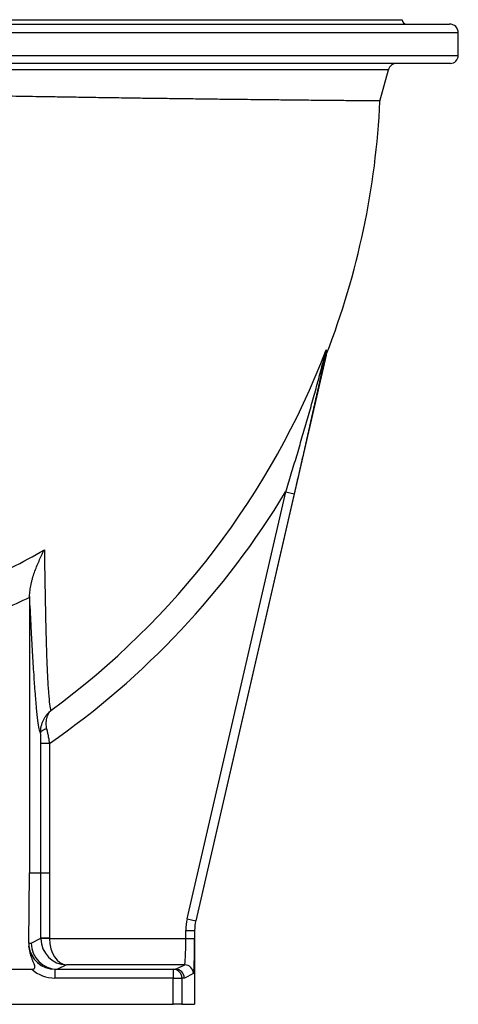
# Model space of a CAD drawing. Header units: millimetres. Extents: x 418 to 3682, y 625 to 3302.
# Tile 15 of 16: x 3181 to 3682, y 625 to 1750. Entities that reach past the tile are written whole.
import ezdxf

# ---------------------------------------------------------------- set-up
doc = ezdxf.new("R2010")
doc.units = ezdxf.units.MM

msp = doc.modelspace()

# ---------------------------------------------------------------- linework, layer by layer
at = {"color": 7, "linetype": 'Continuous', "lineweight": 25}
for p, q in [((2879.3, 1744.9), (3672.3, 1744.9)), ((2933.3, 1749.9), (3618.3, 1749.9)), ((3682.3, 1708.9), (3682.3, 1734.9)), ((3673.3, 1699.9), (2879, 1699.9)), ((3592.8, 1656.9), (3602.4, 1692.5)), ((3531.3, 1366.5), (3382.1, 720.4)), ((3372.4, 722.7), (3485, 1210.3)), ((3494.7, 1208.1), (3382.1, 720.4)), ((3485, 1210.3), (3494.7, 1208.1)), ((3192.2, 1089.8), (3192.2, 775.2)), ((3214.9, 922.9), (3204.9, 922.9)), ((3214.9, 922.9), (3215, 774.9)), ((3191.2, 694.9), (3192.2, 774.6)), ((3205, 774.9), (3192.2, 774.6)), ((3205, 700.4), (3205, 774.9)), ((3215, 774.9), (3205, 774.9)), ((3215, 774.9), (3205, 774.9)), ((3215, 774.9), (3215, 700.4)), ((3372.4, 722.7), (3382.1, 720.4)), ((3382.1, 720.4), (3382.1, 720.4)), ((3370.8, 700), (3370.8, 709.2)), ((3370.8, 709.2), (3380.8, 709.2)), ((3380.8, 709.2), (3380.8, 624.9)), ((3380.8, 709.2), (3380.8, 700)), ((3380.8, 709.2), (3380.8, 709.2)), ((3194, 694.9), (3205, 700.4)), ((3215, 700.4), (3205, 700.4)), ((3215, 700), (3205, 699.9)), ((3215, 700), (3370.8, 700)), ((3370.8, 700), (3380.8, 700)), ((3191.2, 694.9), (3194, 694.9)), ((3167, 664.9), (3194.7, 664.9)), ((3221.2, 664.9), (3221.2, 654.9)), ((3221.2, 664.9), (3356.3, 664.9)), ((3234.3, 670.1), (3224, 664.9)), ((3369.5, 670.1), (3234.3, 670.1)), ((3356.3, 664.9), (3356.3, 654.9)), ((3356.3, 664.9), (3359.1, 664.9)), ((3359.1, 664.9), (3369.5, 670.1)), ((3356.3, 654.9), (3221.2, 654.9)), ((3356.3, 624.9), (3356.3, 654.9)), ((3356.3, 654.9), (3366.3, 654.9)), ((3366.3, 654.9), (3366.3, 624.9)), ((3369.1, 654.9), (3366.3, 654.9)), ((3379.5, 660.1), (3369.1, 654.9)), ((2980.7, 624.9), (3356.3, 624.9)), ((3366.3, 624.9), (3356.3, 624.9)), ((3366.3, 624.9), (3380.8, 624.9))]:
    msp.add_line(p, q, dxfattribs=at)
at = {"color": 1, "linetype": 'Continuous', "lineweight": 25}
for p, q in [((3682.3, 1734.9), (2869.3, 1734.9)), ((2870, 1708.9), (3682.3, 1708.9)), ((3602.4, 1692.5), (2950.1, 1692.5))]:
    msp.add_line(p, q, dxfattribs=at)
at = {"color": 7, "linetype": 'Continuous', "lineweight": 25, "flags": 128}
for points in [[(3211.9, 939.3), (3210.5, 939.1), (3209.1, 938.7), (3207.9, 938.2), (3206.9, 937.7), (3206.1, 937.1), (3205.4, 936.5), (3205, 935.9), (3204.8, 935.2)], [(3205, 774.9), (3205, 794.9), (3205, 874.9), (3204.9, 922.9)], [(3192.2, 775.2), (3195.7, 775.1), (3199.2, 775), (3205, 774.9)]]:
    msp.add_lwpolyline(points, dxfattribs=at)
at = {"color": 7, "linetype": 'Continuous', "lineweight": 25}
for centre, radius, start, end in [((3623.3, 1749.9), 5, 180, 270), ((3672.3, 1734.9), 10, 0, 90), ((3612, 1689.9), 10, 90, 165), ((3673.3, 1708.9), 9, 270, 0), ((2675.8, 1699.9), 918, 338.8006, 357.3191), ((2675.8, 1699.9), 915.9, 306.181, 339.0563), ((3539, 1368), 8.34, 156.4913, 166.0778), ((2675.8, 1699.9), 945.7, 304.7538, 328.8231), ((3356.3, 654.9), 10, 359.9825, 89.9825), ((3369.5, 660), 10, 0.0278, 89.946)]:
    msp.add_arc(centre, radius, start, end, dxfattribs=at)
for centre, major_axis, ratio, start_param, end_param in [((3430.9, 709.2), (-59.7, 6.8), 0.999383, 6.169808, 6.396562), ((3430.9, 709.2), (49.7, -5.7), 0.999136, 3.028216, 3.25497), ((3430.9, 709.2), (-49.7, 5.7), 0.999383, 6.169808, 6.396562), ((3235, 700.4), (26.8, 13.4), 0.999746, 2.678371, 2.695216), ((3234.3, 700), (-7, 29.2), 0.974236, 1.346892, 2.900235), ((3235, 700.4), (-17.9, -8.9), 0.999239, 5.819964, 5.836808), ((3234.3, 700), (-0.6, 30), 0.643559, 1.558452, 3.111795), ((3369.4, 700), (0, 30), 0.046561, 3.159046, 4.712389), ((3379.4, 700), (0, 40), 0.034921, 3.159046, 4.712389), ((3221.2, 694.9), (21.9, 20.8), 0.98736, 2.376978, 2.49316), ((3221.2, 694.9), (30, 0), 0.998985, 3.257774, 4.712389), ((3224, 694.9), (-6.9, 29.2), 0.999319, 1.339186, 2.909373), ((3221.2, 694.9), (-40, 0), 0.999391, 0.848062, 1.570796), ((3284, 694.9), (66.9, 27.7), 0.171573, 3.533835, 3.534444), ((3339.1, 654.9), (22.3, 9.2), 0.171573, 0.392242, 0.392851), ((3359.1, 654.9), (-2.3, 9.73), 0.999319, 4.480778, 6.050966)]:
    msp.add_ellipse(centre, major_axis=major_axis, ratio=ratio, start_param=start_param, end_param=end_param, dxfattribs=at)
for points, knots in [([(3592.8, 1657), (3592.8, 1657), (3592.8, 1657), (3592.5, 1657), (3591.8, 1657), (3590.3, 1657), (3587.9, 1657), (3584.5, 1657), (3580.8, 1657.1), (3577.3, 1657.1), (3573.5, 1657.1), (3569.4, 1657.2), (3565, 1657.2), (3559.1, 1657.3), (3551.5, 1657.4), (3542.2, 1657.4), (3532.4, 1657.5), (3522.2, 1657.6), (3511.3, 1657.8), (3500.8, 1657.9), (3490.8, 1658), (3481.8, 1658.1), (3472.8, 1658.2), (3463.8, 1658.3), (3454.6, 1658.4), (3443.1, 1658.5), (3429.2, 1658.7), (3414.5, 1658.8), (3401.3, 1659), (3390.1, 1659.1), (3379.2, 1659.3), (3368.4, 1659.4), (3357.6, 1659.6), (3344.2, 1659.7), (3328.3, 1659.9), (3311.9, 1660.2), (3297.4, 1660.4), (3285.4, 1660.6), (3273.7, 1660.7), (3262.4, 1660.9), (3251.1, 1661.1), (3237.4, 1661.3), (3221.3, 1661.6), (3204, 1661.8), (3187.7, 1662.1), (3171.5, 1662.4), (3154.5, 1662.7), (3137.1, 1663.1), (3120.3, 1663.4), (3103.8, 1663.8), (3088.6, 1664.1), (3074.5, 1664.4), (3062.5, 1664.7), (3051.9, 1664.9), (3042.4, 1665.2), (3033.2, 1665.4), (3024.8, 1665.6), (3017, 1665.8), (3010.1, 1666), (3003.8, 1666.2), (2998, 1666.4), (2992.5, 1666.5), (2986.3, 1666.7), (2979.7, 1666.9), (2972.9, 1667.1), (2966.9, 1667.3), (2962.2, 1667.4), (2958.6, 1667.5), (2957.4, 1667.6), (2956.7, 1667.6)], [0, 0, 0, 0, 0.004599, 0.016112, 0.027683, 0.039254, 0.058275, 0.077361, 0.090037, 0.102733, 0.114245, 0.125756, 0.137326, 0.148895, 0.167914, 0.186997, 0.204005, 0.221072, 0.238186, 0.255359, 0.268054, 0.280769, 0.292297, 0.303825, 0.315412, 0.326998, 0.346045, 0.365157, 0.377852, 0.390566, 0.402094, 0.413622, 0.425208, 0.436794, 0.45584, 0.47495, 0.487657, 0.500382, 0.51192, 0.523458, 0.535055, 0.546651, 0.565714, 0.584841, 0.600959, 0.617115, 0.636825, 0.656606, 0.675687, 0.694834, 0.715138, 0.732178, 0.749265, 0.763091, 0.776942, 0.790899, 0.804883, 0.817597, 0.83033, 0.841876, 0.853422, 0.865027, 0.876631, 0.895708, 0.914851, 0.935979, 0.957219, 0.978551, 1, 1, 1, 1]), ([(3485, 1210.3), (3487.1, 1217.2), (3489.2, 1224), (3493.4, 1237.8), (3495.5, 1244.6), (3499.6, 1258.3), (3501.6, 1265.2), (3505.6, 1278.9), (3507.6, 1285.7), (3511.5, 1299.4), (3513.5, 1306.2), (3516.3, 1316.5), (3517.3, 1319.9), (3519.2, 1326.7), (3520.1, 1330.1), (3522, 1336.9), (3522.9, 1340.3), (3524.7, 1347), (3525.6, 1350.4), (3526.9, 1355.4), (3527.3, 1357.1), (3528.2, 1360.4), (3528.6, 1362), (3529.2, 1364.4), (3529.4, 1365.2), (3529.8, 1366.8), (3530, 1367.6), (3530.4, 1369.1), (3530.6, 1369.9), (3530.9, 1370.9), (3530.9, 1371.3), (3531.1, 1371.9), (3531.2, 1372.2), (3531.2, 1372.5)], [0, 0, 0, 0, 0.125, 0.125, 0.25, 0.25, 0.375, 0.375, 0.5, 0.5, 0.625, 0.625, 0.6875, 0.6875, 0.75, 0.75, 0.8125, 0.8125, 0.875, 0.875, 0.90625, 0.90625, 0.9375, 0.9375, 0.953125, 0.953125, 0.96875, 0.96875, 0.984375, 0.984375, 0.992188, 0.992188, 1, 1, 1, 1]), ([(3531, 1370), (3531.1, 1370.6), (3531.1, 1371.1), (3531.2, 1371.7), (3531.2, 1371.9), (3531.2, 1372.2), (3531.2, 1372.2), (3531.2, 1372.4), (3531.2, 1372.4), (3531.2, 1372.5), (3531.2, 1372.5), (3531.2, 1372.5)], [0, 0, 0, 0, 0.5, 0.5, 0.75, 0.75, 0.875, 0.875, 0.9375, 0.9375, 1, 1, 1, 1]), ([(3531.4, 1371.3), (3531.5, 1371.7), (3531.5, 1372), (3531.5, 1372.4), (3531.4, 1372.5), (3531.4, 1372.5), (3531.4, 1372.5), (3531.3, 1372.5), (3531.3, 1372.5), (3531.3, 1372.5), (3531.2, 1372.5), (3531.2, 1372.5)], [0, 0, 0, 0, 0.5, 0.5, 0.75, 0.75, 0.875, 0.875, 0.9375, 0.9375, 1, 1, 1, 1]), ([(3531, 1370), (3530.8, 1369.3), (3530.7, 1368.6), (3530.4, 1367.1), (3530.2, 1366.4), (3529.7, 1364.1), (3529.4, 1362.5), (3528.7, 1359.4), (3528.4, 1357.8), (3527.7, 1354.5), (3527.3, 1352.9), (3526.2, 1348), (3525.5, 1344.7), (3524.1, 1338), (3523.3, 1334.7), (3521.8, 1328), (3521.1, 1324.6), (3519.6, 1317.9), (3518.8, 1314.5), (3516.6, 1304.3), (3515, 1297.5), (3512.7, 1287.3), (3512, 1283.8), (3510.4, 1277), (3509.6, 1273.6), (3507.3, 1263.3), (3505.8, 1256.4), (3502.6, 1242.6), (3501, 1235.7), (3497.9, 1221.9), (3496.3, 1215), (3494.7, 1208.1)], [0, 0, 0, 0, 0.015625, 0.015625, 0.03125, 0.03125, 0.0625, 0.0625, 0.09375, 0.09375, 0.125, 0.125, 0.1875, 0.1875, 0.25, 0.25, 0.3125, 0.3125, 0.375, 0.375, 0.5, 0.5, 0.5625, 0.5625, 0.625, 0.625, 0.75, 0.75, 0.875, 0.875, 1, 1, 1, 1]), ([(3531.3, 1366.5), (3531, 1365.9), (3530.9, 1365.5), (3530.6, 1365.2), (3530.5, 1365.3), (3530.5, 1365.7), (3530.5, 1365.8), (3530.5, 1366), (3530.5, 1366.1), (3530.5, 1366.5), (3530.5, 1366.8), (3530.7, 1367.9), (3530.8, 1368.9), (3531, 1370)], [0, 0, 0, 0, 0.25, 0.25, 0.5, 0.5, 0.5625, 0.5625, 0.625, 0.625, 0.75, 0.75, 1, 1, 1, 1]), ([(3531.4, 1371.3), (3531.2, 1370.2), (3531.1, 1369.3), (3530.9, 1367.8), (3530.9, 1367.3), (3530.9, 1366.9), (3531, 1366.9), (3531, 1366.8), (3531, 1366.7), (3531.1, 1366.7), (3531.1, 1366.7), (3531.3, 1366.9), (3531.5, 1367.3), (3531.7, 1367.9)], [0, 0, 0, 0, 0.25, 0.25, 0.5, 0.5, 0.5625, 0.5625, 0.625, 0.625, 0.75, 0.75, 1, 1, 1, 1]), ([(3132.7, 1105.4), (3145.8, 1111.3), (3158.7, 1117.4), (3184.1, 1130.3), (3196.7, 1137), (3209.1, 1144.1)], [0, 0, 0, 0, 0.5, 0.5, 1, 1, 1, 1]), ([(3192.2, 1090.9), (3192.2, 1093.2), (3192.4, 1095.5), (3193, 1100), (3193.4, 1102.3), (3194.1, 1105.8), (3194.4, 1107), (3194.9, 1109.2), (3195.3, 1110.4), (3196.2, 1113.8), (3196.9, 1116), (3198.5, 1120.5), (3199.3, 1122.7), (3201.1, 1127.1), (3202, 1129.2), (3203.9, 1133.6), (3204.9, 1135.7), (3206.4, 1138.9), (3206.9, 1139.9), (3207.7, 1141.5), (3208.1, 1142.3), (3208.5, 1143), (3208.8, 1143.6), (3208.9, 1143.8), (3209.1, 1144.1)], [0, 0, 0, 0, 0.125, 0.125, 0.25, 0.25, 0.3125, 0.3125, 0.375, 0.375, 0.5, 0.5, 0.625, 0.625, 0.75, 0.75, 0.875, 0.875, 0.9375, 0.9375, 0.96875, 0.984375, 0.984375, 1, 1, 1, 1]), ([(3209.1, 1144.1), (3209.2, 1132.3), (3209.4, 1120.9), (3209.8, 1098.7), (3210, 1088), (3210.3, 1072.5), (3210.4, 1067.4), (3210.6, 1057.5), (3210.8, 1052.7), (3211.1, 1038.4), (3211.4, 1029.6), (3212, 1013.2), (3212.3, 1005.7), (3212.9, 995.5), (3213, 992.2), (3213.4, 986.2), (3213.6, 983.4), (3214.2, 975.6), (3214.6, 971.3), (3215.5, 964.6), (3216, 962.1), (3216.5, 960.6)], [0, 0, 0, 0, 0.125, 0.125, 0.25, 0.25, 0.3125, 0.3125, 0.375, 0.375, 0.5, 0.5, 0.625, 0.625, 0.6875, 0.6875, 0.75, 0.75, 0.875, 0.875, 1, 1, 1, 1]), ([(3204.8, 935.2), (3204.3, 935.9), (3203.8, 937.4), (3202.7, 942.1), (3202.2, 945.3), (3201.2, 953.3), (3200.7, 958.1), (3199.6, 969.1), (3199.1, 975.3), (3198.4, 983.9), (3198.3, 985.7), (3198.1, 988.4), (3198, 989.3), (3197.9, 991.2), (3197.9, 992.1), (3197.5, 996.9), (3197.3, 1000.8), (3196.5, 1012.9), (3196, 1021.6), (3195.2, 1035.2), (3194.9, 1039.9), (3194.5, 1047.1), (3194.4, 1049.6), (3194.1, 1054.5), (3194, 1057), (3193.3, 1069.6), (3192.8, 1080.1), (3192.2, 1090.9)], [0, 0, 0, 0, 0.125, 0.125, 0.25, 0.25, 0.375, 0.375, 0.5, 0.5, 0.53125, 0.53125, 0.546875, 0.546875, 0.5625, 0.5625, 0.625, 0.625, 0.75, 0.75, 0.8125, 0.8125, 0.84375, 0.84375, 0.875, 0.875, 1, 1, 1, 1]), ([(3204.8, 935.2), (3204.8, 936.5), (3204.9, 937.7), (3205.1, 940.2), (3205.3, 941.5), (3205.7, 943.3), (3205.9, 943.9), (3206.2, 945), (3206.4, 945.6), (3207, 947.4), (3207.5, 948.5), (3208.5, 950.6), (3209.1, 951.7), (3210, 953.2), (3210.3, 953.7), (3211, 954.6), (3211.3, 955.1), (3212.4, 956.5), (3213.2, 957.4), (3214.4, 958.7), (3214.8, 959.1), (3215.4, 959.7), (3215.7, 959.9), (3216, 960.2), (3216.1, 960.2), (3216.3, 960.4), (3216.4, 960.5), (3216.5, 960.6)], [0, 0, 0, 0, 0.125, 0.125, 0.25, 0.25, 0.3125, 0.3125, 0.375, 0.375, 0.5, 0.5, 0.625, 0.625, 0.6875, 0.6875, 0.75, 0.75, 0.875, 0.875, 0.9375, 0.9375, 0.96875, 0.96875, 0.984375, 0.984375, 1, 1, 1, 1]), ([(3211.9, 939.3), (3211.7, 940.5), (3211.5, 941.6), (3211.3, 943.8), (3211.2, 944.9), (3211.3, 946.5), (3211.3, 947), (3211.3, 948), (3211.4, 948.5), (3211.5, 950), (3211.7, 950.9), (3212.1, 952.7), (3212.4, 953.6), (3212.8, 954.8), (3213, 955.2), (3213.3, 956), (3213.5, 956.4), (3214.1, 957.5), (3214.5, 958.2), (3215.2, 959.1), (3215.5, 959.5), (3215.9, 959.9), (3216, 960.1), (3216.2, 960.3), (3216.3, 960.3), (3216.4, 960.5), (3216.5, 960.6), (3216.5, 960.6)], [0, 0, 0, 0, 0.125, 0.125, 0.25, 0.25, 0.3125, 0.3125, 0.375, 0.375, 0.5, 0.5, 0.625, 0.625, 0.6875, 0.6875, 0.75, 0.75, 0.875, 0.875, 0.9375, 0.9375, 0.96875, 0.96875, 0.984375, 0.984375, 1, 1, 1, 1]), ([(3204.9, 922.9), (3204.9, 925), (3204.9, 927.1), (3204.9, 930.2), (3204.9, 931.2), (3204.9, 932.7), (3204.9, 933.2), (3204.8, 934.2), (3204.8, 934.7), (3204.8, 935.2)], [0, 0, 0, 0, 0.5, 0.5, 0.75, 0.75, 0.875, 0.875, 1, 1, 1, 1]), ([(3211.9, 939.3), (3212.1, 938.1), (3212.4, 936.8), (3212.9, 934.1), (3213.2, 932.8), (3213.5, 930.7), (3213.7, 930), (3213.9, 928.6), (3214.1, 927.9), (3214.4, 925.8), (3214.7, 924.3), (3214.9, 922.9)], [0, 0, 0, 0, 0.25, 0.25, 0.5, 0.5, 0.625, 0.625, 0.75, 0.75, 1, 1, 1, 1]), ([(3194.7, 664.9), (3195.1, 664.9), (3195.4, 664.9), (3196.1, 665), (3196.4, 665.1), (3197, 665.3), (3197.3, 665.5), (3197.6, 665.8), (3197.7, 665.9), (3197.9, 666.2), (3198, 666.3), (3198.2, 666.8), (3198.2, 667.1), (3198.2, 667.7), (3198.2, 668), (3198.1, 668.6), (3198.1, 668.9), (3197.9, 669.5), (3197.8, 669.8), (3197.5, 670.7), (3197.3, 671.3), (3196.9, 672.5), (3196.6, 673), (3195.9, 674.8), (3195.4, 675.9), (3194.5, 678.2), (3194.1, 679.4), (3193.3, 681.8), (3193, 682.9), (3192.1, 686.5), (3191.6, 689), (3191.4, 691.4)], [0, 0, 0, 0, 0.03125, 0.03125, 0.0625, 0.0625, 0.09375, 0.09375, 0.109375, 0.109375, 0.125, 0.125, 0.15625, 0.15625, 0.1875, 0.1875, 0.21875, 0.21875, 0.25, 0.25, 0.3125, 0.3125, 0.375, 0.375, 0.5, 0.5, 0.625, 0.625, 0.75, 0.75, 1, 1, 1, 1])]:
    msp.add_open_spline(points, degree=3, knots=knots, dxfattribs=at)
for points in [[(3531.3, 1366.5), (3531.4, 1367), (3531.5, 1367.5), (3531.7, 1367.9)], [(3192.2, 1089.8), (3182.1, 1084.9), (3171.8, 1080.2), (3161.4, 1075.7)], [(3192.2, 1090.9), (3192.2, 1090.5), (3192.2, 1090.2), (3192.2, 1089.8)], [(3192.2, 774.6), (3192.2, 774.8), (3192.2, 775), (3192.2, 775.2)], [(3205, 774.9), (3205, 774.9), (3205, 774.9), (3205, 774.9)], [(3215, 774.9), (3215, 774.9), (3215, 774.9), (3215, 774.9)]]:
    msp.add_open_spline(points, degree=3, dxfattribs=at)

doc.saveas('drawing.dxf')
